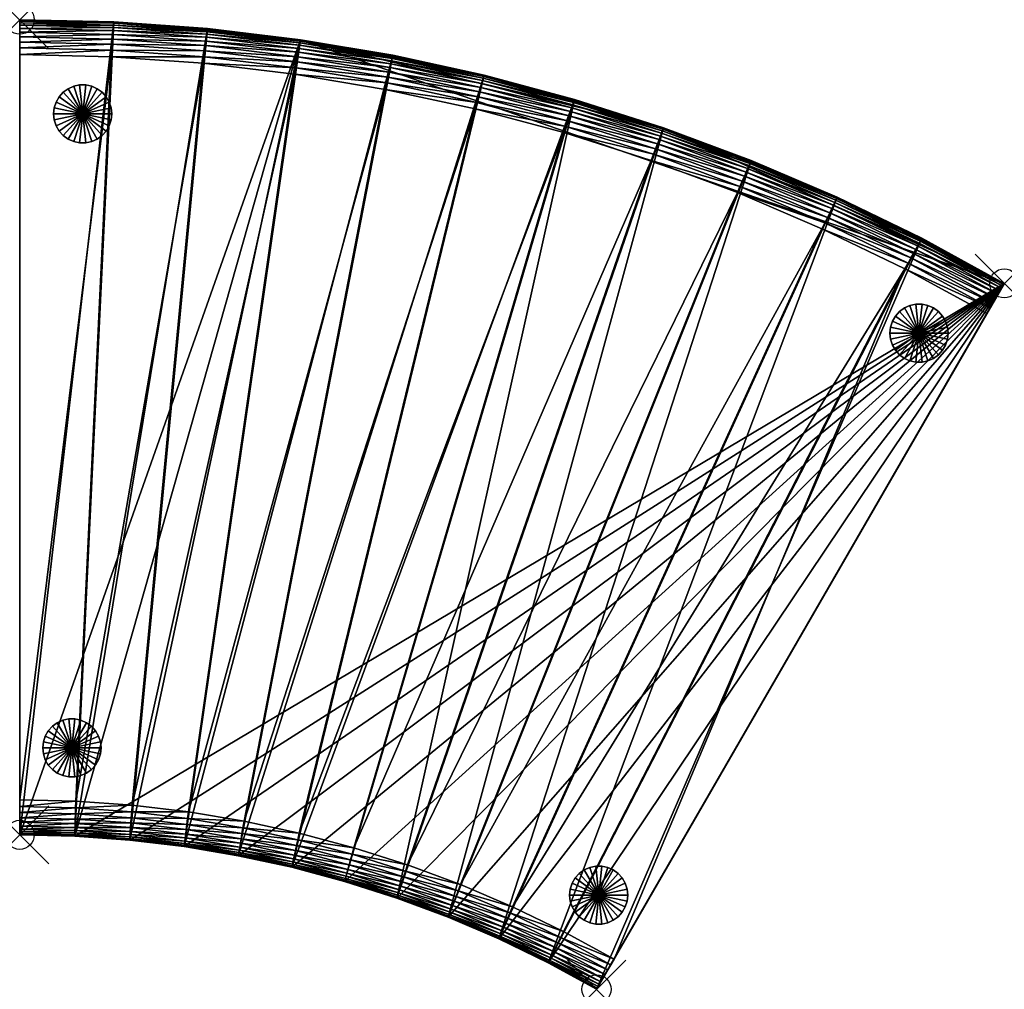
# Model space of a CAD drawing. Header units: inches. Extents: x 0 to 33.8, y -33.3 to 0.
import ezdxf

# ---------------------------------------------------------------- set-up
doc = ezdxf.new("R2010")
doc.units = ezdxf.units.IN
doc.header["$MEASUREMENT"] = 0
doc.header["$PDMODE"] = 35
doc.header["$PDSIZE"] = 1
for name, color, linetype in [('A-FURN-3-NODE', 7, 'Continuous'), ('A-FURN-3-ST', 151, 'Continuous'), ('A-FURN-3-ST-LG', 252, 'Continuous')]:
    doc.layers.add(name, color=color, linetype=linetype)

msp = doc.modelspace()

# ---------------------------------------------------------------- linework, layer by layer
at = {"layer": 'A-FURN-3-NODE'}
for p in [(0, 0), (33.807, -9.059), (0, -28), (19.807, -33.307)]:
    msp.add_point(p, dxfattribs=at)

# ---------------------------------------------------------------- meshes
at = {"layer": 'A-FURN-3-ST'}
mesh = msp.add_polyface(dxfattribs=at)
corners = [(0, 0, 1.461), (0, -28, 1.461), (1.893, -28.045, 1.461), (3.777, -28.18, 1.461), (5.648, -28.405, 1.461), (7.504, -28.717, 1.461), (9.342, -29.117, 1.461), (11.158, -29.604, 1.461), (12.95, -30.176, 1.461), (14.714, -30.834, 1.461), (16.446, -31.575, 1.461), (18.145, -32.4, 1.461), (19.807, -33.307, 1.461), (33.807, -9.059, 1.461), (30.971, -7.51, 1.461), (28.071, -6.102, 1.461), (25.113, -4.837, 1.461), (22.103, -3.715, 1.461), (19.045, -2.738, 1.461), (15.945, -1.907, 1.461), (12.809, -1.224, 1.461), (9.64, -0.691, 1.461), (6.446, -0.308, 1.461), (3.231, -0.077, 1.461), (0, 0, 11.961), (0, -28, 11.961), (1.893, -28.045, 11.961), (3.777, -28.18, 11.961), (5.648, -28.405, 11.961), (7.504, -28.717, 11.961), (9.342, -29.117, 11.961), (11.158, -29.604, 11.961), (12.95, -30.176, 11.961), (14.714, -30.834, 11.961), (16.446, -31.575, 11.961), (18.145, -32.4, 11.961), (19.807, -33.307, 11.961), (33.807, -9.059, 11.961), (30.971, -7.51, 11.961), (28.071, -6.102, 11.961), (25.113, -4.837, 11.961), (22.103, -3.715, 11.961), (19.045, -2.738, 11.961), (15.945, -1.907, 11.961), (12.809, -1.224, 11.961), (9.64, -0.691, 11.961), (6.446, -0.308, 11.961), (3.231, -0.077, 11.961)]
mesh.append_faces([[corners[k] for k in face] for face in [(23, 1, 0), (37, 35, 36)]], dxfattribs={"vtx0": -1})
mesh.append_faces([[corners[k] for k in face] for face in [(37, 39, 41), (41, 43, 45), (37, 41, 45), (45, 47, 25), (37, 45, 26)]], dxfattribs={"vtx0": -1, "vtx1": -1, "vtx2": -1})
mesh.append_faces([[corners[k] for k in face] for face in [(14, 12, 11), (15, 11, 10), (16, 10, 9), (17, 9, 8), (18, 8, 7), (18, 7, 6), (19, 6, 5), (20, 5, 4), (21, 4, 3), (22, 3, 2), (23, 2, 1), (45, 25, 26), (37, 26, 27), (37, 27, 28), (37, 28, 29), (37, 29, 30), (37, 30, 31), (37, 31, 32), (37, 32, 33), (37, 33, 34), (37, 34, 35)]], dxfattribs={"vtx0": -1, "vtx2": -1})
mesh.append_faces([[corners[k] for k in face] for face in [(15, 14, 11), (16, 15, 10), (17, 16, 9), (18, 17, 8), (19, 18, 6), (20, 19, 5), (21, 20, 4), (22, 21, 3), (23, 22, 2)]], dxfattribs={"vtx1": -1, "vtx2": -1})
mesh.append_faces([[corners[k] for k in face] for face in [(14, 13, 12), (13, 37, 36), (36, 12, 13), (14, 38, 37), (37, 13, 14), (12, 36, 35), (35, 11, 12), (0, 24, 47), (47, 23, 0), (1, 25, 24), (24, 0, 1), (2, 26, 25), (25, 1, 2), (15, 39, 38), (38, 14, 15), (11, 35, 34), (34, 10, 11), (23, 47, 46), (46, 22, 23), (3, 27, 26), (26, 2, 3), (22, 46, 45), (45, 21, 22), (4, 28, 27), (27, 3, 4), (16, 40, 39), (39, 15, 16), (10, 34, 33), (33, 9, 10), (17, 41, 40), (40, 16, 17), (9, 33, 32), (32, 8, 9), (21, 45, 44), (44, 20, 21), (5, 29, 28), (28, 4, 5), (18, 42, 41), (41, 17, 18), (8, 32, 31), (31, 7, 8), (20, 44, 43), (43, 19, 20), (6, 30, 29), (29, 5, 6), (19, 43, 42), (42, 18, 19), (7, 31, 30), (30, 6, 7), (37, 38, 39), (39, 40, 41), (41, 42, 43), (43, 44, 45), (45, 46, 47), (47, 24, 25)]], dxfattribs={"vtx2": -1})
mesh = msp.add_polyface(dxfattribs=at)
corners = [(3.145, -1.274, 14.461), (0, -26.8, 14.461), (1.922, -26.846, 14.461), (9.597, -27.945, 14.461), (11.469, -28.445, 14.461), (18.68, -3.881, 14.461), (7.704, -27.534, 14.461), (15.635, -3.066, 14.461), (5.791, -27.213, 14.461), (12.553, -2.397, 14.461), (3.863, -26.984, 14.461), (9.441, -1.874, 14.461), (6.303, -1.499, 14.461), (0, -27.7, 14.161), (0, -27.568, 14.269), (0, -27.412, 14.353), (0, -27.232, 14.413), (0, -27.028, 14.449), (0, -1.2, 14.461), (0, -0.768, 14.413), (0, -27.988, 13.489), (0, 0, 13.261), (0, -28, 11.961), (1.916, -27.074, 14.449), (1.911, -27.277, 14.413), (1.907, -27.457, 14.353), (1.903, -27.613, 14.269), (3.846, -27.211, 14.449), (3.832, -27.414, 14.413), (3.819, -27.594, 14.353), (5.764, -27.44, 14.449), (5.74, -27.642, 14.413)]
mesh.append_faces([[corners[k] for k in face] for face in [(13, 15, 17), (13, 17, 19), (20, 13, 21), (22, 20, 21)]], dxfattribs={"vtx0": -1, "vtx1": -1, "vtx2": -1})
mesh.append_faces([[corners[k] for k in face] for face in [(0, 1, 2)]], dxfattribs={"vtx0": -1, "vtx2": -1})
mesh.append_faces([[corners[k] for k in face] for face in [(3, 4, 5), (6, 3, 7), (8, 6, 9), (10, 8, 11), (2, 10, 12)]], dxfattribs={"vtx1": -1, "vtx2": -1})
mesh.append_faces([[corners[k] for k in face] for face in [(13, 14, 15), (15, 16, 17), (17, 1, 18), (2, 1, 17), (17, 23, 2), (23, 17, 16), (16, 24, 23), (24, 16, 15), (15, 25, 24), (25, 15, 14), (14, 26, 25), (10, 2, 23), (23, 27, 10), (27, 23, 24), (24, 28, 27), (28, 24, 25), (25, 29, 28), (29, 25, 26), (8, 10, 27), (27, 30, 8), (30, 27, 28), (28, 31, 30), (31, 28, 29), (6, 8, 30)]], dxfattribs={"vtx2": -1})
mesh = msp.add_polyface(dxfattribs=at)
corners = [(3.145, -1.274, 14.461), (0, -1.2, 14.461), (0, -26.8, 14.461), (7.704, -27.534, 14.461), (15.635, -3.066, 14.461), (12.553, -2.397, 14.461), (5.791, -27.213, 14.461), (9.441, -1.874, 14.461), (3.863, -26.984, 14.461), (6.303, -1.499, 14.461), (1.922, -26.846, 14.461), (0, -27.028, 14.449), (0, -0.768, 14.413), (0, -27.7, 14.161), (0, 0, 13.261), (0, 0, 11.961), (0, -28, 11.961), (3.161, -1.047, 14.449), (0, -0.972, 14.449), (12.602, -2.174, 14.449), (9.479, -1.649, 14.449), (12.645, -1.975, 14.413), (9.513, -1.448, 14.413), (12.683, -1.799, 14.353), (9.543, -1.271, 14.353), (12.717, -1.646, 14.269), (9.569, -1.117, 14.269), (12.745, -1.517, 14.161), (9.591, -0.987, 14.161), (6.33, -1.273, 14.449), (6.355, -1.07, 14.413), (6.376, -0.892, 14.353), (9.632, -0.738, 13.693), (12.798, -1.271, 13.693), (12.806, -1.236, 13.489), (9.623, -0.797, 13.873), (12.786, -1.33, 13.873), (9.609, -0.88, 14.029), (12.768, -1.412, 14.029)]
mesh.append_faces([[corners[k] for k in face] for face in [(0, 10, 9)]], dxfattribs={"vtx0": -1, "vtx1": -1})
mesh.append_faces([[corners[k] for k in face] for face in [(11, 1, 12), (13, 12, 14)]], dxfattribs={"vtx0": -1, "vtx1": -1, "vtx2": -1})
mesh.append_faces([[corners[k] for k in face] for face in [(3, 4, 5), (6, 5, 7), (8, 7, 9)]], dxfattribs={"vtx0": -1, "vtx2": -1})
mesh.append_faces([[corners[k] for k in face] for face in [(15, 16, 14)]], dxfattribs={"vtx1": -1})
mesh.append_faces([[corners[k] for k in face] for face in [(0, 1, 2), (1, 0, 17), (17, 18, 1), (7, 5, 19), (19, 20, 7), (20, 19, 21), (21, 22, 20), (22, 21, 23), (23, 24, 22), (24, 23, 25), (25, 26, 24), (26, 25, 27), (27, 28, 26), (9, 7, 20), (20, 29, 9), (29, 20, 22), (22, 30, 29), (30, 22, 24), (24, 31, 30), (31, 24, 26), (0, 9, 29), (29, 17, 0), (17, 29, 30), (32, 33, 34), (35, 36, 33), (37, 38, 36), (38, 37, 28), (28, 27, 38)]], dxfattribs={"vtx2": -1})
mesh = msp.add_polyface(dxfattribs=at)
corners = [(0, 0, 11.961), (0, 0, 13.261), (3.231, -0.077, 13.261), (3.231, -0.077, 11.961), (0, -1.2, 14.461), (0, -0.972, 14.449), (0, -0.768, 14.413), (0, -0.588, 14.353), (0, -0.432, 14.269), (0, -0.3, 14.161), (0, -0.192, 14.029), (0, -0.108, 13.873), (0, -0.048, 13.693), (0, -0.012, 13.489), (3.161, -1.047, 14.449), (3.176, -0.843, 14.413), (3.189, -0.664, 14.353), (3.2, -0.508, 14.269), (3.209, -0.376, 14.161), (6.355, -1.07, 14.413), (6.376, -0.892, 14.353), (6.395, -0.737, 14.269), (6.41, -0.606, 14.161), (6.433, -0.415, 13.873), (3.223, -0.185, 13.873), (3.217, -0.269, 14.029), (6.423, -0.499, 14.029), (3.23, -0.089, 13.489), (3.227, -0.125, 13.693)]
mesh.append_faces([[corners[k] for k in face] for face in [(6, 8, 10), (10, 12, 1), (6, 10, 1)]], dxfattribs={"vtx0": -1, "vtx1": -1, "vtx2": -1})
mesh.append_faces([[corners[k] for k in face] for face in [(0, 1, 2), (2, 3, 0), (4, 5, 6), (6, 7, 8), (8, 9, 10), (10, 11, 12), (12, 13, 1), (5, 14, 15), (15, 6, 5), (6, 15, 16), (16, 7, 6), (7, 16, 17), (17, 8, 7), (8, 17, 18), (18, 9, 8), (19, 15, 14), (20, 16, 15), (21, 17, 16), (22, 18, 17), (23, 24, 25), (26, 25, 18), (2, 1, 13), (13, 27, 2), (27, 13, 12), (12, 28, 27), (28, 12, 11), (11, 24, 28), (24, 11, 10), (10, 25, 24), (25, 10, 9), (9, 18, 25)]], dxfattribs={"vtx2": -1})
mesh = msp.add_polyface(dxfattribs=at)
corners = [(9.64, -0.691, 11.961), (9.64, -0.691, 13.261), (12.809, -1.224, 13.261), (12.809, -1.224, 11.961), (6.446, -0.308, 11.961), (6.446, -0.308, 13.261), (3.231, -0.077, 11.961), (3.231, -0.077, 13.261), (9.569, -1.117, 14.269), (6.395, -0.737, 14.269), (6.376, -0.892, 14.353), (9.591, -0.987, 14.161), (6.41, -0.606, 14.161), (3.176, -0.843, 14.413), (6.355, -1.07, 14.413), (3.189, -0.664, 14.353), (3.2, -0.508, 14.269), (9.638, -0.703, 13.489), (12.806, -1.236, 13.489), (9.632, -0.738, 13.693), (12.798, -1.271, 13.693), (9.623, -0.797, 13.873), (12.786, -1.33, 13.873), (9.609, -0.88, 14.029), (6.445, -0.32, 13.489), (6.44, -0.356, 13.693), (6.433, -0.415, 13.873), (6.423, -0.499, 14.029), (3.23, -0.089, 13.489), (3.227, -0.125, 13.693), (3.223, -0.185, 13.873), (3.217, -0.269, 14.029), (3.209, -0.376, 14.161)]
mesh.append_faces([[corners[k] for k in face] for face in [(0, 1, 2), (2, 3, 0), (4, 5, 1), (1, 0, 4), (6, 7, 5), (5, 4, 6), (8, 9, 10), (9, 8, 11), (11, 12, 9), (13, 14, 10), (15, 10, 9), (16, 9, 12), (2, 1, 17), (17, 18, 2), (18, 17, 19), (20, 19, 21), (22, 21, 23), (1, 5, 24), (24, 17, 1), (17, 24, 25), (25, 19, 17), (19, 25, 26), (26, 21, 19), (21, 26, 27), (27, 23, 21), (23, 27, 12), (12, 11, 23), (5, 7, 28), (28, 24, 5), (24, 28, 29), (29, 25, 24), (25, 29, 30), (30, 26, 25), (31, 27, 26), (32, 12, 27)]], dxfattribs={"vtx2": -1})
mesh = msp.add_polyface(dxfattribs=at)
corners = [(15.945, -1.907, 11.961), (15.945, -1.907, 13.261), (19.045, -2.738, 13.261), (12.809, -1.224, 11.961), (12.809, -1.224, 13.261), (15.635, -3.066, 14.461), (18.68, -3.881, 14.461), (18.749, -3.664, 14.449), (15.694, -2.846, 14.449), (18.811, -3.469, 14.413), (15.746, -2.649, 14.413), (18.866, -3.298, 14.353), (15.793, -2.475, 14.353), (18.913, -3.149, 14.269), (15.833, -2.324, 14.269), (18.954, -3.023, 14.161), (15.868, -2.197, 14.161), (12.553, -2.397, 14.461), (12.602, -2.174, 14.449), (12.645, -1.975, 14.413), (12.683, -1.799, 14.353), (12.717, -1.646, 14.269), (12.745, -1.517, 14.161), (15.942, -1.919, 13.489), (19.041, -2.749, 13.489), (15.933, -1.953, 13.693), (19.03, -2.783, 13.693), (15.917, -2.011, 13.873), (19.012, -2.841, 13.873), (15.895, -2.092, 14.029), (18.987, -2.921, 14.029), (12.806, -1.236, 13.489), (12.798, -1.271, 13.693), (12.786, -1.33, 13.873), (12.768, -1.412, 14.029)]
mesh.append_faces([[corners[k] for k in face] for face in [(0, 1, 2), (3, 4, 1), (1, 0, 3), (5, 6, 7), (7, 8, 5), (9, 10, 8), (11, 12, 10), (13, 14, 12), (15, 16, 14), (17, 5, 8), (8, 18, 17), (18, 8, 10), (10, 19, 18), (19, 10, 12), (12, 20, 19), (20, 12, 14), (14, 21, 20), (21, 14, 16), (16, 22, 21), (2, 1, 23), (24, 23, 25), (26, 25, 27), (28, 27, 29), (30, 29, 16), (1, 4, 31), (31, 23, 1), (23, 31, 32), (32, 25, 23), (25, 32, 33), (33, 27, 25), (27, 33, 34), (34, 29, 27), (29, 34, 22), (22, 16, 29)]], dxfattribs={"vtx2": -1})
mesh = msp.add_polyface(dxfattribs=at)
corners = [(19.045, -2.738, 11.961), (19.045, -2.738, 13.261), (22.103, -3.715, 13.261), (22.103, -3.715, 11.961), (15.945, -1.907, 11.961), (24.731, -5.73, 14.449), (21.763, -4.625, 14.449), (21.684, -4.839, 14.461), (24.811, -5.543, 14.413), (21.835, -4.434, 14.413), (24.882, -5.377, 14.353), (21.897, -4.266, 14.353), (18.68, -3.881, 14.461), (18.749, -3.664, 14.449), (18.811, -3.469, 14.413), (18.866, -3.298, 14.353), (21.952, -4.119, 14.269), (18.913, -3.149, 14.269), (21.998, -3.996, 14.161), (18.954, -3.023, 14.161), (15.694, -2.846, 14.449), (15.746, -2.649, 14.413), (15.793, -2.475, 14.353), (15.833, -2.324, 14.269), (19.041, -2.749, 13.489), (22.099, -3.726, 13.489), (19.03, -2.783, 13.693), (22.086, -3.76, 13.693), (19.012, -2.841, 13.873), (22.065, -3.816, 13.873), (18.987, -2.921, 14.029), (22.036, -3.895, 14.029), (15.942, -1.919, 13.489), (15.933, -1.953, 13.693), (15.917, -2.011, 13.873), (15.895, -2.092, 14.029), (15.868, -2.197, 14.161)]
mesh.append_faces([[corners[k] for k in face] for face in [(0, 1, 2), (2, 3, 0), (1, 0, 4), (5, 6, 7), (8, 9, 6), (10, 11, 9), (12, 7, 6), (6, 13, 12), (13, 6, 9), (9, 14, 13), (14, 9, 11), (11, 15, 14), (15, 11, 16), (16, 17, 15), (17, 16, 18), (18, 19, 17), (20, 13, 14), (21, 14, 15), (22, 15, 17), (23, 17, 19), (2, 1, 24), (24, 25, 2), (25, 24, 26), (26, 27, 25), (27, 26, 28), (28, 29, 27), (29, 28, 30), (30, 31, 29), (31, 30, 19), (19, 18, 31), (32, 24, 1), (33, 26, 24), (34, 28, 26), (35, 30, 28), (36, 19, 30)]], dxfattribs={"vtx2": -1})
mesh = msp.add_polyface(dxfattribs=at)
corners = [(20.408, -32.268, 14.461), (33.207, -10.098, 14.461), (30.396, -8.563, 14.461), (16.919, -30.472, 14.461), (27.547, -7.182, 14.461), (15.133, -29.709, 14.461), (24.641, -5.94, 14.461), (13.315, -29.033, 14.461), (21.684, -4.839, 14.461), (11.469, -28.445, 14.461), (18.68, -3.881, 14.461), (9.597, -27.945, 14.461), (15.635, -3.066, 14.461), (33.807, -9.059, 11.961), (33.807, -9.059, 13.261), (33.801, -9.069, 13.489), (33.783, -9.1, 13.693), (33.753, -9.152, 13.873), (33.711, -9.225, 14.029), (33.657, -9.319, 14.161), (33.591, -9.433, 14.269), (33.513, -9.568, 14.353), (33.423, -9.724, 14.413), (33.321, -9.901, 14.449), (20.191, -32.642, 14.413), (19.807, -33.307, 13.261), (30.971, -7.51, 11.961), (30.505, -8.363, 14.449), (30.603, -8.184, 14.413), (30.689, -8.026, 14.353), (30.764, -7.889, 14.269), (30.827, -7.773, 14.161), (30.965, -7.521, 13.489), (30.948, -7.552, 13.693), (30.919, -7.605, 13.873), (30.879, -7.679, 14.029)]
mesh.append_faces([[corners[k] for k in face] for face in [(15, 17, 19), (19, 21, 23), (19, 23, 24), (15, 19, 25), (13, 15, 25)]], dxfattribs={"vtx0": -1, "vtx1": -1, "vtx2": -1})
mesh.append_faces([[corners[k] for k in face] for face in [(3, 2, 4), (5, 4, 6), (7, 6, 8), (9, 8, 10), (11, 10, 12)]], dxfattribs={"vtx0": -1, "vtx2": -1})
mesh.append_faces([[corners[k] for k in face] for face in [(7, 5, 6), (9, 7, 8)]], dxfattribs={"vtx1": -1, "vtx2": -1})
mesh.append_faces([[corners[k] for k in face] for face in [(0, 1, 2), (13, 14, 15), (15, 16, 17), (17, 18, 19), (19, 20, 21), (21, 22, 23), (23, 1, 0), (14, 13, 26), (2, 1, 23), (23, 27, 2), (27, 23, 22), (22, 28, 27), (28, 22, 21), (21, 29, 28), (29, 21, 20), (20, 30, 29), (30, 20, 19), (19, 31, 30), (32, 15, 14), (33, 16, 15), (34, 17, 16), (35, 18, 17), (31, 19, 18)]], dxfattribs={"vtx2": -1})
mesh = msp.add_polyface(dxfattribs=at)
corners = [(25.113, -4.837, 11.961), (25.113, -4.837, 13.261), (28.071, -6.102, 13.261), (22.103, -3.715, 11.961), (22.103, -3.715, 13.261), (24.641, -5.94, 14.461), (27.547, -7.182, 14.461), (27.646, -6.977, 14.449), (24.731, -5.73, 14.449), (27.735, -6.793, 14.413), (24.811, -5.543, 14.413), (27.814, -6.631, 14.353), (24.882, -5.377, 14.353), (27.882, -6.491, 14.269), (24.943, -5.234, 14.269), (27.94, -6.372, 14.161), (24.995, -5.112, 14.161), (21.684, -4.839, 14.461), (21.763, -4.625, 14.449), (21.835, -4.434, 14.413), (21.897, -4.266, 14.353), (21.952, -4.119, 14.269), (21.998, -3.996, 14.161), (25.108, -4.848, 13.489), (28.066, -6.113, 13.489), (25.094, -4.881, 13.693), (28.05, -6.145, 13.693), (25.071, -4.936, 13.873), (28.024, -6.199, 13.873), (25.038, -5.013, 14.029), (27.987, -6.275, 14.029), (22.099, -3.726, 13.489), (22.086, -3.76, 13.693), (22.065, -3.816, 13.873), (22.036, -3.895, 14.029)]
mesh.append_faces([[corners[k] for k in face] for face in [(0, 1, 2), (3, 4, 1), (1, 0, 3), (5, 6, 7), (7, 8, 5), (8, 7, 9), (9, 10, 8), (10, 9, 11), (11, 12, 10), (12, 11, 13), (13, 14, 12), (15, 16, 14), (17, 5, 8), (18, 8, 10), (19, 10, 12), (20, 12, 14), (14, 21, 20), (21, 14, 16), (16, 22, 21), (2, 1, 23), (24, 23, 25), (26, 25, 27), (28, 27, 29), (30, 29, 16), (1, 4, 31), (31, 23, 1), (23, 31, 32), (32, 25, 23), (25, 32, 33), (33, 27, 25), (27, 33, 34), (34, 29, 27), (29, 34, 22), (22, 16, 29)]], dxfattribs={"vtx2": -1})
mesh = msp.add_polyface(dxfattribs=at)
corners = [(30.971, -7.51, 11.961), (30.971, -7.51, 13.261), (33.807, -9.059, 13.261), (28.071, -6.102, 11.961), (28.071, -6.102, 13.261), (25.113, -4.837, 11.961), (27.547, -7.182, 14.461), (30.396, -8.563, 14.461), (30.505, -8.363, 14.449), (27.646, -6.977, 14.449), (30.603, -8.184, 14.413), (27.735, -6.793, 14.413), (30.689, -8.026, 14.353), (27.814, -6.631, 14.353), (30.764, -7.889, 14.269), (27.882, -6.491, 14.269), (30.827, -7.773, 14.161), (27.94, -6.372, 14.161), (24.943, -5.234, 14.269), (30.965, -7.521, 13.489), (33.801, -9.069, 13.489), (30.948, -7.552, 13.693), (33.783, -9.1, 13.693), (30.919, -7.605, 13.873), (33.753, -9.152, 13.873), (30.879, -7.679, 14.029), (33.711, -9.225, 14.029), (28.066, -6.113, 13.489), (28.05, -6.145, 13.693), (28.024, -6.199, 13.873), (27.987, -6.275, 14.029), (25.108, -4.848, 13.489), (25.094, -4.881, 13.693), (25.071, -4.936, 13.873), (25.038, -5.013, 14.029), (24.995, -5.112, 14.161)]
mesh.append_faces([[corners[k] for k in face] for face in [(0, 1, 2), (3, 4, 1), (1, 0, 3), (4, 3, 5), (6, 7, 8), (8, 9, 6), (9, 8, 10), (10, 11, 9), (11, 10, 12), (12, 13, 11), (13, 12, 14), (14, 15, 13), (15, 14, 16), (16, 17, 15), (18, 15, 17), (2, 1, 19), (20, 19, 21), (22, 21, 23), (24, 23, 25), (26, 25, 16), (1, 4, 27), (27, 19, 1), (19, 27, 28), (28, 21, 19), (21, 28, 29), (29, 23, 21), (23, 29, 30), (30, 25, 23), (25, 30, 17), (17, 16, 25), (31, 27, 4), (32, 28, 27), (33, 29, 28), (34, 30, 29), (35, 17, 30)]], dxfattribs={"vtx2": -1})
mesh = msp.add_polyface(dxfattribs=at)
corners = [(18.669, -31.321, 14.461), (20.408, -32.268, 14.461), (30.396, -8.563, 14.461), (16.919, -30.472, 14.461), (15.133, -29.709, 14.461), (27.547, -7.182, 14.461), (33.321, -9.901, 14.449), (20.191, -32.642, 14.413), (33.657, -9.319, 14.161), (19.807, -33.307, 13.261), (19.807, -33.307, 11.961), (33.807, -9.059, 11.961), (14.714, -30.834, 11.961), (14.714, -30.834, 13.261), (12.95, -30.176, 13.261), (12.95, -30.176, 11.961), (13.315, -29.033, 14.461), (13.246, -29.251, 14.449), (15.053, -29.923, 14.449), (13.183, -29.445, 14.413), (14.982, -30.114, 14.413), (13.129, -29.616, 14.353), (14.919, -30.283, 14.353), (13.081, -29.765, 14.269), (14.864, -30.429, 14.269), (13.041, -29.891, 14.161), (14.818, -30.553, 14.161), (16.829, -30.682, 14.449), (16.749, -30.869, 14.413), (16.678, -31.035, 14.353), (14.718, -30.823, 13.489), (12.953, -30.165, 13.489), (14.73, -30.789, 13.693), (12.964, -30.131, 13.693), (14.751, -30.733, 13.873), (12.983, -30.074, 13.873), (14.781, -30.654, 14.029), (13.008, -29.993, 14.029)]
mesh.append_faces([[corners[k] for k in face] for face in [(6, 1, 7), (8, 7, 9)]], dxfattribs={"vtx0": -1, "vtx1": -1, "vtx2": -1})
mesh.append_faces([[corners[k] for k in face] for face in [(10, 11, 9)]], dxfattribs={"vtx1": -1})
mesh.append_faces([[corners[k] for k in face] for face in [(0, 1, 2), (3, 0, 2), (4, 3, 5)]], dxfattribs={"vtx1": -1, "vtx2": -1})
mesh.append_faces([[corners[k] for k in face] for face in [(12, 13, 14), (14, 15, 12), (4, 16, 17), (17, 18, 4), (18, 17, 19), (19, 20, 18), (20, 19, 21), (21, 22, 20), (22, 21, 23), (23, 24, 22), (24, 23, 25), (25, 26, 24), (3, 4, 18), (18, 27, 3), (27, 18, 20), (20, 28, 27), (28, 20, 22), (29, 22, 24), (14, 13, 30), (30, 31, 14), (31, 30, 32), (32, 33, 31), (33, 32, 34), (34, 35, 33), (35, 34, 36), (36, 37, 35), (37, 36, 26), (26, 25, 37)]], dxfattribs={"vtx2": -1})
mesh = msp.add_polyface(dxfattribs=at)
corners = [(0, -28, 11.961), (0, -28, 13.261), (0, -27.988, 13.489), (0, -27.952, 13.693), (0, -27.892, 13.873), (0, -27.808, 14.029), (0, -27.7, 14.161), (1.893, -28.045, 11.961), (1.893, -28.045, 13.261), (3.777, -28.18, 11.961), (3.777, -28.18, 13.261), (5.648, -28.405, 11.961), (1.903, -27.613, 14.269), (0, -27.568, 14.269), (1.9, -27.745, 14.161), (3.808, -27.75, 14.269), (3.819, -27.594, 14.353), (3.798, -27.881, 14.161), (1.893, -28.033, 13.489), (1.894, -27.997, 13.693), (1.896, -27.937, 13.873), (1.898, -27.853, 14.029), (3.778, -28.168, 13.489), (3.78, -28.133, 13.693), (3.784, -28.073, 13.873), (3.79, -27.989, 14.029)]
mesh.append_faces([[corners[k] for k in face] for face in [(2, 4, 6)]], dxfattribs={"vtx0": -1, "vtx1": -1, "vtx2": -1})
mesh.append_faces([[corners[k] for k in face] for face in [(0, 1, 2), (2, 3, 4), (4, 5, 6), (7, 8, 1), (1, 0, 7), (9, 10, 8), (8, 7, 9), (10, 9, 11), (12, 13, 6), (6, 14, 12), (12, 15, 16), (15, 12, 14), (14, 17, 15), (1, 8, 18), (18, 2, 1), (2, 18, 19), (19, 3, 2), (3, 19, 20), (20, 4, 3), (4, 20, 21), (21, 5, 4), (5, 21, 14), (14, 6, 5), (8, 10, 22), (22, 18, 8), (18, 22, 23), (23, 19, 18), (19, 23, 24), (24, 20, 19), (20, 24, 25), (25, 21, 20), (21, 25, 17), (17, 14, 21)]], dxfattribs={"vtx2": -1})
mesh = msp.add_polyface(dxfattribs=at)
corners = [(5.648, -28.405, 11.961), (5.648, -28.405, 13.261), (3.777, -28.18, 13.261), (7.504, -28.717, 11.961), (7.504, -28.717, 13.261), (3.819, -27.594, 14.353), (5.718, -27.821, 14.353), (5.74, -27.642, 14.413), (3.808, -27.75, 14.269), (5.7, -27.976, 14.269), (3.798, -27.881, 14.161), (5.684, -28.107, 14.161), (7.666, -27.759, 14.449), (5.764, -27.44, 14.449), (7.632, -27.96, 14.413), (7.602, -28.137, 14.353), (7.576, -28.291, 14.269), (7.554, -28.421, 14.161), (5.65, -28.393, 13.489), (3.778, -28.168, 13.489), (5.654, -28.357, 13.693), (3.78, -28.133, 13.693), (5.661, -28.297, 13.873), (3.784, -28.073, 13.873), (5.671, -28.214, 14.029), (3.79, -27.989, 14.029), (7.506, -28.705, 13.489), (7.512, -28.67, 13.693), (7.522, -28.611, 13.873), (7.536, -28.528, 14.029)]
mesh.append_faces([[corners[k] for k in face] for face in [(0, 1, 2), (3, 4, 1), (1, 0, 3), (5, 6, 7), (6, 5, 8), (8, 9, 6), (9, 8, 10), (10, 11, 9), (12, 13, 7), (14, 7, 6), (15, 6, 9), (9, 16, 15), (16, 9, 11), (11, 17, 16), (2, 1, 18), (18, 19, 2), (19, 18, 20), (20, 21, 19), (21, 20, 22), (22, 23, 21), (23, 22, 24), (24, 25, 23), (25, 24, 11), (11, 10, 25), (1, 4, 26), (26, 18, 1), (18, 26, 27), (27, 20, 18), (20, 27, 28), (28, 22, 20), (22, 28, 29), (29, 24, 22), (24, 29, 17), (17, 11, 24)]], dxfattribs={"vtx2": -1})
mesh = msp.add_polyface(dxfattribs=at)
corners = [(9.342, -29.117, 11.961), (9.342, -29.117, 13.261), (7.504, -28.717, 13.261), (7.504, -28.717, 11.961), (11.158, -29.604, 11.961), (5.764, -27.44, 14.449), (7.666, -27.759, 14.449), (7.704, -27.534, 14.461), (5.74, -27.642, 14.413), (7.632, -27.96, 14.413), (5.718, -27.821, 14.353), (7.602, -28.137, 14.353), (9.597, -27.945, 14.461), (9.549, -28.168, 14.449), (9.505, -28.367, 14.413), (9.467, -28.543, 14.353), (7.576, -28.291, 14.269), (9.434, -28.695, 14.269), (7.554, -28.421, 14.161), (9.406, -28.824, 14.161), (11.357, -28.862, 14.413), (11.31, -29.036, 14.353), (11.27, -29.187, 14.269), (9.345, -29.106, 13.489), (7.506, -28.705, 13.489), (9.352, -29.07, 13.693), (7.512, -28.67, 13.693), (9.365, -29.012, 13.873), (7.522, -28.611, 13.873), (9.383, -28.93, 14.029), (7.536, -28.528, 14.029), (11.161, -29.592, 13.489), (11.171, -29.558, 13.693), (11.186, -29.5, 13.873), (11.208, -29.419, 14.029), (11.236, -29.314, 14.161)]
mesh.append_faces([[corners[k] for k in face] for face in [(0, 1, 2), (2, 3, 0), (1, 0, 4), (5, 6, 7), (8, 9, 6), (10, 11, 9), (12, 7, 6), (6, 13, 12), (13, 6, 9), (9, 14, 13), (14, 9, 11), (11, 15, 14), (15, 11, 16), (16, 17, 15), (17, 16, 18), (18, 19, 17), (20, 14, 15), (21, 15, 17), (22, 17, 19), (2, 1, 23), (23, 24, 2), (24, 23, 25), (25, 26, 24), (26, 25, 27), (27, 28, 26), (28, 27, 29), (29, 30, 28), (30, 29, 19), (19, 18, 30), (31, 23, 1), (32, 25, 23), (33, 27, 25), (34, 29, 27), (35, 19, 29)]], dxfattribs={"vtx2": -1})
mesh = msp.add_polyface(dxfattribs=at)
corners = [(11.158, -29.604, 11.961), (11.158, -29.604, 13.261), (9.342, -29.117, 13.261), (12.95, -30.176, 11.961), (12.95, -30.176, 13.261), (11.469, -28.445, 14.461), (9.597, -27.945, 14.461), (9.549, -28.168, 14.449), (11.41, -28.665, 14.449), (9.505, -28.367, 14.413), (11.357, -28.862, 14.413), (9.467, -28.543, 14.353), (11.31, -29.036, 14.353), (9.434, -28.695, 14.269), (11.27, -29.187, 14.269), (9.406, -28.824, 14.161), (11.236, -29.314, 14.161), (13.315, -29.033, 14.461), (13.246, -29.251, 14.449), (13.183, -29.445, 14.413), (13.129, -29.616, 14.353), (13.081, -29.765, 14.269), (13.041, -29.891, 14.161), (11.161, -29.592, 13.489), (9.345, -29.106, 13.489), (11.171, -29.558, 13.693), (9.352, -29.07, 13.693), (11.186, -29.5, 13.873), (9.365, -29.012, 13.873), (11.208, -29.419, 14.029), (9.383, -28.93, 14.029), (12.953, -30.165, 13.489), (12.964, -30.131, 13.693), (12.983, -30.074, 13.873), (13.008, -29.993, 14.029)]
mesh.append_faces([[corners[k] for k in face] for face in [(0, 1, 2), (3, 4, 1), (1, 0, 3), (5, 6, 7), (7, 8, 5), (8, 7, 9), (9, 10, 8), (11, 12, 10), (13, 14, 12), (15, 16, 14), (17, 5, 8), (8, 18, 17), (18, 8, 10), (10, 19, 18), (19, 10, 12), (12, 20, 19), (20, 12, 14), (14, 21, 20), (21, 14, 16), (16, 22, 21), (2, 1, 23), (24, 23, 25), (26, 25, 27), (28, 27, 29), (30, 29, 16), (1, 4, 31), (31, 23, 1), (23, 31, 32), (32, 25, 23), (25, 32, 33), (33, 27, 25), (27, 33, 34), (34, 29, 27), (29, 34, 22), (22, 16, 29)]], dxfattribs={"vtx2": -1})
mesh = msp.add_polyface(dxfattribs=at)
corners = [(16.446, -31.575, 11.961), (16.446, -31.575, 13.261), (14.714, -30.834, 13.261), (14.714, -30.834, 11.961), (18.145, -32.4, 11.961), (18.145, -32.4, 13.261), (14.919, -30.283, 14.353), (16.678, -31.035, 14.353), (16.749, -30.869, 14.413), (14.864, -30.429, 14.269), (16.616, -31.178, 14.269), (14.818, -30.553, 14.161), (16.564, -31.299, 14.161), (18.669, -31.321, 14.461), (16.919, -30.472, 14.461), (16.829, -30.682, 14.449), (18.57, -31.526, 14.449), (18.481, -31.709, 14.413), (18.402, -31.871, 14.353), (18.334, -32.012, 14.269), (18.276, -32.13, 14.161), (16.451, -31.564, 13.489), (14.718, -30.823, 13.489), (16.465, -31.531, 13.693), (14.73, -30.789, 13.693), (16.489, -31.476, 13.873), (14.751, -30.733, 13.873), (16.522, -31.399, 14.029), (14.781, -30.654, 14.029), (18.151, -32.389, 13.489), (18.166, -32.357, 13.693), (18.193, -32.303, 13.873), (18.229, -32.227, 14.029)]
mesh.append_faces([[corners[k] for k in face] for face in [(0, 1, 2), (2, 3, 0), (4, 5, 1), (1, 0, 4), (6, 7, 8), (9, 10, 7), (10, 9, 11), (11, 12, 10), (13, 14, 15), (16, 15, 8), (17, 8, 7), (18, 7, 10), (19, 10, 12), (12, 20, 19), (2, 1, 21), (21, 22, 2), (22, 21, 23), (23, 24, 22), (24, 23, 25), (25, 26, 24), (26, 25, 27), (27, 28, 26), (28, 27, 12), (12, 11, 28), (1, 5, 29), (29, 21, 1), (21, 29, 30), (30, 23, 21), (23, 30, 31), (31, 25, 23), (25, 31, 32), (32, 27, 25), (27, 32, 20), (20, 12, 27)]], dxfattribs={"vtx2": -1})
mesh = msp.add_polyface(dxfattribs=at)
corners = [(20.408, -32.268, 14.461), (20.294, -32.465, 14.449), (20.191, -32.642, 14.413), (20.101, -32.798, 14.353), (20.023, -32.933, 14.269), (19.957, -33.047, 14.161), (19.903, -33.141, 14.029), (19.861, -33.214, 13.873), (19.831, -33.266, 13.693), (19.813, -33.297, 13.489), (19.807, -33.307, 13.261), (19.807, -33.307, 11.961), (18.145, -32.4, 13.261), (18.145, -32.4, 11.961), (16.829, -30.682, 14.449), (18.57, -31.526, 14.449), (18.669, -31.321, 14.461), (16.749, -30.869, 14.413), (18.481, -31.709, 14.413), (16.678, -31.035, 14.353), (18.402, -31.871, 14.353), (16.616, -31.178, 14.269), (18.334, -32.012, 14.269), (18.276, -32.13, 14.161), (18.151, -32.389, 13.489), (18.166, -32.357, 13.693), (18.193, -32.303, 13.873), (18.229, -32.227, 14.029)]
mesh.append_faces([[corners[k] for k in face] for face in [(2, 4, 6), (6, 8, 10), (2, 6, 10)]], dxfattribs={"vtx0": -1, "vtx1": -1, "vtx2": -1})
mesh.append_faces([[corners[k] for k in face] for face in [(0, 1, 2), (2, 3, 4), (4, 5, 6), (6, 7, 8), (8, 9, 10), (11, 10, 12), (12, 13, 11), (14, 15, 16), (17, 18, 15), (19, 20, 18), (21, 22, 20), (0, 16, 15), (15, 1, 0), (1, 15, 18), (18, 2, 1), (2, 18, 20), (20, 3, 2), (3, 20, 22), (22, 4, 3), (4, 22, 23), (23, 5, 4), (12, 10, 9), (9, 24, 12), (24, 9, 8), (8, 25, 24), (25, 8, 7), (7, 26, 25), (26, 7, 6), (6, 27, 26), (27, 6, 5), (5, 23, 27)]], dxfattribs={"vtx2": -1})
at = {"layer": 'A-FURN-3-ST-LG'}
mesh = msp.add_polyface(dxfattribs=at)
corners = [(2.163, -3.237, 0), (3.163, -3.237, 0), (3.141, -3.03, 0), (3.076, -2.831, 0), (2.972, -2.65, 0), (2.832, -2.494, 0), (2.663, -2.371, 0), (2.472, -2.286, 0), (2.267, -2.243, 0), (2.058, -2.243, 0), (1.854, -2.286, 0), (1.663, -2.371, 0), (1.494, -2.494, 0), (1.354, -2.65, 0), (1.249, -2.831, 0), (1.185, -3.03, 0), (1.163, -3.237, 0), (1.185, -3.445, 0), (1.249, -3.644, 0), (1.354, -3.825, 0), (1.494, -3.981, 0), (1.663, -4.103, 0), (1.854, -4.188, 0), (2.058, -4.232, 0), (2.267, -4.232, 0), (2.472, -4.188, 0), (2.663, -4.103, 0), (2.832, -3.981, 0), (2.972, -3.825, 0), (3.076, -3.644, 0), (3.141, -3.445, 0), (3.163, -3.237, 1.5), (3.141, -3.03, 1.5), (3.076, -2.831, 1.5), (2.972, -2.65, 1.5), (2.832, -2.494, 1.5), (2.663, -2.371, 1.5), (2.472, -2.286, 1.5), (2.267, -2.243, 1.5), (2.058, -2.243, 1.5), (1.854, -2.286, 1.5), (1.663, -2.371, 1.5), (1.494, -2.494, 1.5), (1.354, -2.65, 1.5), (1.249, -2.831, 1.5), (1.185, -3.03, 1.5), (1.163, -3.237, 1.5), (1.185, -3.445, 1.5), (1.249, -3.644, 1.5), (1.354, -3.825, 1.5), (1.494, -3.981, 1.5), (1.663, -4.103, 1.5), (1.854, -4.188, 1.5), (2.058, -4.232, 1.5), (2.267, -4.232, 1.5), (2.472, -4.188, 1.5), (2.663, -4.103, 1.5), (2.832, -3.981, 1.5), (2.972, -3.825, 1.5), (3.076, -3.644, 1.5), (3.141, -3.445, 1.5), (2.163, -3.237, 1.5)]
mesh.append_faces([[corners[k] for k in face] for face in [(1, 32, 31), (2, 33, 32), (3, 34, 33), (4, 35, 34), (5, 36, 35), (6, 37, 36), (7, 38, 37), (8, 39, 38), (9, 40, 39), (10, 41, 40), (11, 42, 41), (12, 43, 42), (13, 44, 43), (14, 45, 44), (15, 46, 45), (16, 47, 46), (17, 48, 47), (18, 49, 48), (19, 50, 49), (20, 51, 50), (21, 52, 51), (22, 53, 52), (23, 54, 53), (24, 55, 54), (25, 56, 55), (26, 57, 56), (27, 58, 57), (28, 59, 58), (29, 60, 59), (30, 31, 60)]], dxfattribs={"vtx0": -1})
mesh.append_faces([[corners[k] for k in face] for face in [(0, 2, 1), (0, 3, 2), (0, 4, 3), (0, 5, 4), (0, 6, 5), (0, 7, 6), (0, 8, 7), (0, 9, 8), (0, 10, 9), (0, 11, 10), (0, 12, 11), (0, 13, 12), (0, 14, 13), (0, 15, 14), (0, 16, 15), (0, 17, 16), (0, 18, 17), (0, 19, 18), (0, 20, 19), (0, 21, 20), (0, 22, 21), (0, 23, 22), (0, 24, 23), (0, 25, 24), (0, 26, 25), (0, 27, 26), (0, 28, 27), (0, 29, 28), (0, 30, 29), (0, 1, 30), (61, 31, 32), (61, 32, 33), (61, 33, 34), (61, 34, 35), (61, 35, 36), (61, 36, 37), (61, 37, 38), (61, 38, 39), (61, 39, 40), (61, 40, 41), (61, 41, 42), (61, 42, 43), (61, 43, 44), (61, 44, 45), (61, 45, 46), (61, 46, 47), (61, 47, 48), (61, 48, 49), (61, 49, 50), (61, 50, 51), (61, 51, 52), (61, 52, 53), (61, 53, 54), (61, 54, 55), (61, 55, 56), (61, 56, 57), (61, 57, 58), (61, 58, 59), (61, 59, 60), (61, 60, 31)]], dxfattribs={"vtx0": -1, "vtx2": -1})
mesh.append_faces([[corners[k] for k in face] for face in [(1, 2, 32), (2, 3, 33), (3, 4, 34), (4, 5, 35), (5, 6, 36), (6, 7, 37), (7, 8, 38), (8, 9, 39), (9, 10, 40), (10, 11, 41), (11, 12, 42), (12, 13, 43), (13, 14, 44), (14, 15, 45), (15, 16, 46), (16, 17, 47), (17, 18, 48), (18, 19, 49), (19, 20, 50), (20, 21, 51), (21, 22, 52), (22, 23, 53), (23, 24, 54), (24, 25, 55), (25, 26, 56), (26, 27, 57), (27, 28, 58), (28, 29, 59), (29, 30, 60), (30, 1, 31)]], dxfattribs={"vtx2": -1})
mesh = msp.add_polyface(dxfattribs=at)
corners = [(30.877, -10.768, 0), (31.877, -10.768, 0), (31.856, -10.56, 0), (31.791, -10.361, 0), (31.686, -10.18, 0), (31.547, -10.025, 0), (31.377, -9.902, 0), (31.186, -9.817, 0), (30.982, -9.774, 0), (30.773, -9.774, 0), (30.568, -9.817, 0), (30.377, -9.902, 0), (30.208, -10.025, 0), (30.068, -10.18, 0), (29.964, -10.361, 0), (29.899, -10.56, 0), (29.877, -10.768, 0), (29.899, -10.976, 0), (29.964, -11.175, 0), (30.068, -11.356, 0), (30.208, -11.511, 0), (30.377, -11.634, 0), (30.568, -11.719, 0), (30.773, -11.763, 0), (30.982, -11.763, 0), (31.186, -11.719, 0), (31.377, -11.634, 0), (31.547, -11.511, 0), (31.686, -11.356, 0), (31.791, -11.175, 0), (31.856, -10.976, 0), (31.877, -10.768, 1.5), (31.856, -10.56, 1.5), (31.791, -10.361, 1.5), (31.686, -10.18, 1.5), (31.547, -10.025, 1.5), (31.377, -9.902, 1.5), (31.186, -9.817, 1.5), (30.982, -9.774, 1.5), (30.773, -9.774, 1.5), (30.568, -9.817, 1.5), (30.377, -9.902, 1.5), (30.208, -10.025, 1.5), (30.068, -10.18, 1.5), (29.964, -10.361, 1.5), (29.899, -10.56, 1.5), (29.877, -10.768, 1.5), (29.899, -10.976, 1.5), (29.964, -11.175, 1.5), (30.068, -11.356, 1.5), (30.208, -11.511, 1.5), (30.377, -11.634, 1.5), (30.568, -11.719, 1.5), (30.773, -11.763, 1.5), (30.982, -11.763, 1.5), (31.186, -11.719, 1.5), (31.377, -11.634, 1.5), (31.547, -11.511, 1.5), (31.686, -11.356, 1.5), (31.791, -11.175, 1.5), (31.856, -10.976, 1.5), (30.877, -10.768, 1.5)]
mesh.append_faces([[corners[k] for k in face] for face in [(1, 32, 31), (2, 33, 32), (3, 34, 33), (4, 35, 34), (5, 36, 35), (6, 37, 36), (7, 38, 37), (8, 39, 38), (9, 40, 39), (10, 41, 40), (11, 42, 41), (12, 43, 42), (13, 44, 43), (14, 45, 44), (15, 46, 45), (16, 47, 46), (17, 48, 47), (18, 49, 48), (19, 50, 49), (20, 51, 50), (21, 52, 51), (22, 53, 52), (23, 54, 53), (24, 55, 54), (25, 56, 55), (26, 57, 56), (27, 58, 57), (28, 59, 58), (29, 60, 59), (30, 31, 60)]], dxfattribs={"vtx0": -1})
mesh.append_faces([[corners[k] for k in face] for face in [(0, 2, 1), (0, 3, 2), (0, 4, 3), (0, 5, 4), (0, 6, 5), (0, 7, 6), (0, 8, 7), (0, 9, 8), (0, 10, 9), (0, 11, 10), (0, 12, 11), (0, 13, 12), (0, 14, 13), (0, 15, 14), (0, 16, 15), (0, 17, 16), (0, 18, 17), (0, 19, 18), (0, 20, 19), (0, 21, 20), (0, 22, 21), (0, 23, 22), (0, 24, 23), (0, 25, 24), (0, 26, 25), (0, 27, 26), (0, 28, 27), (0, 29, 28), (0, 30, 29), (0, 1, 30), (61, 31, 32), (61, 32, 33), (61, 33, 34), (61, 34, 35), (61, 35, 36), (61, 36, 37), (61, 37, 38), (61, 38, 39), (61, 39, 40), (61, 40, 41), (61, 41, 42), (61, 42, 43), (61, 43, 44), (61, 44, 45), (61, 45, 46), (61, 46, 47), (61, 47, 48), (61, 48, 49), (61, 49, 50), (61, 50, 51), (61, 51, 52), (61, 52, 53), (61, 53, 54), (61, 54, 55), (61, 55, 56), (61, 56, 57), (61, 57, 58), (61, 58, 59), (61, 59, 60), (61, 60, 31)]], dxfattribs={"vtx0": -1, "vtx2": -1})
mesh.append_faces([[corners[k] for k in face] for face in [(1, 2, 32), (2, 3, 33), (3, 4, 34), (4, 5, 35), (5, 6, 36), (6, 7, 37), (7, 8, 38), (8, 9, 39), (9, 10, 40), (10, 11, 41), (11, 12, 42), (12, 13, 43), (13, 14, 44), (14, 15, 45), (15, 16, 46), (16, 17, 47), (17, 18, 48), (18, 19, 49), (19, 20, 50), (20, 21, 51), (21, 22, 52), (22, 23, 53), (23, 24, 54), (24, 25, 55), (25, 26, 56), (26, 27, 57), (27, 28, 58), (28, 29, 59), (29, 30, 60), (30, 1, 31)]], dxfattribs={"vtx2": -1})
mesh = msp.add_polyface(dxfattribs=at)
corners = [(1.792, -25.015, 0), (2.792, -25.015, 0), (2.77, -24.807, 0), (2.706, -24.608, 0), (2.601, -24.427, 0), (2.461, -24.272, 0), (2.292, -24.149, 0), (2.101, -24.064, 0), (1.897, -24.02, 0), (1.688, -24.02, 0), (1.483, -24.064, 0), (1.292, -24.149, 0), (1.123, -24.272, 0), (0.983, -24.427, 0), (0.879, -24.608, 0), (0.814, -24.807, 0), (0.792, -25.015, 0), (0.814, -25.223, 0), (0.879, -25.422, 0), (0.983, -25.603, 0), (1.123, -25.758, 0), (1.292, -25.881, 0), (1.483, -25.966, 0), (1.688, -26.009, 0), (1.897, -26.009, 0), (2.101, -25.966, 0), (2.292, -25.881, 0), (2.461, -25.758, 0), (2.601, -25.603, 0), (2.706, -25.422, 0), (2.77, -25.223, 0), (2.792, -25.015, 1.5), (2.77, -24.807, 1.5), (2.706, -24.608, 1.5), (2.601, -24.427, 1.5), (2.461, -24.272, 1.5), (2.292, -24.149, 1.5), (2.101, -24.064, 1.5), (1.897, -24.02, 1.5), (1.688, -24.02, 1.5), (1.483, -24.064, 1.5), (1.292, -24.149, 1.5), (1.123, -24.272, 1.5), (0.983, -24.427, 1.5), (0.879, -24.608, 1.5), (0.814, -24.807, 1.5), (0.792, -25.015, 1.5), (0.814, -25.223, 1.5), (0.879, -25.422, 1.5), (0.983, -25.603, 1.5), (1.123, -25.758, 1.5), (1.292, -25.881, 1.5), (1.483, -25.966, 1.5), (1.688, -26.009, 1.5), (1.897, -26.009, 1.5), (2.101, -25.966, 1.5), (2.292, -25.881, 1.5), (2.461, -25.758, 1.5), (2.601, -25.603, 1.5), (2.706, -25.422, 1.5), (2.77, -25.223, 1.5), (1.792, -25.015, 1.5)]
mesh.append_faces([[corners[k] for k in face] for face in [(1, 32, 31), (2, 33, 32), (3, 34, 33), (4, 35, 34), (5, 36, 35), (6, 37, 36), (7, 38, 37), (8, 39, 38), (9, 40, 39), (10, 41, 40), (11, 42, 41), (12, 43, 42), (13, 44, 43), (14, 45, 44), (15, 46, 45), (16, 47, 46), (17, 48, 47), (18, 49, 48), (19, 50, 49), (20, 51, 50), (21, 52, 51), (22, 53, 52), (23, 54, 53), (24, 55, 54), (25, 56, 55), (26, 57, 56), (27, 58, 57), (28, 59, 58), (29, 60, 59), (30, 31, 60)]], dxfattribs={"vtx0": -1})
mesh.append_faces([[corners[k] for k in face] for face in [(0, 2, 1), (0, 3, 2), (0, 4, 3), (0, 5, 4), (0, 6, 5), (0, 7, 6), (0, 8, 7), (0, 9, 8), (0, 10, 9), (0, 11, 10), (0, 12, 11), (0, 13, 12), (0, 14, 13), (0, 15, 14), (0, 16, 15), (0, 17, 16), (0, 18, 17), (0, 19, 18), (0, 20, 19), (0, 21, 20), (0, 22, 21), (0, 23, 22), (0, 24, 23), (0, 25, 24), (0, 26, 25), (0, 27, 26), (0, 28, 27), (0, 29, 28), (0, 30, 29), (0, 1, 30), (61, 31, 32), (61, 32, 33), (61, 33, 34), (61, 34, 35), (61, 35, 36), (61, 36, 37), (61, 37, 38), (61, 38, 39), (61, 39, 40), (61, 40, 41), (61, 41, 42), (61, 42, 43), (61, 43, 44), (61, 44, 45), (61, 45, 46), (61, 46, 47), (61, 47, 48), (61, 48, 49), (61, 49, 50), (61, 50, 51), (61, 51, 52), (61, 52, 53), (61, 53, 54), (61, 54, 55), (61, 55, 56), (61, 56, 57), (61, 57, 58), (61, 58, 59), (61, 59, 60), (61, 60, 31)]], dxfattribs={"vtx0": -1, "vtx2": -1})
mesh.append_faces([[corners[k] for k in face] for face in [(1, 2, 32), (2, 3, 33), (3, 4, 34), (4, 5, 35), (5, 6, 36), (6, 7, 37), (7, 8, 38), (8, 9, 39), (9, 10, 40), (10, 11, 41), (11, 12, 42), (12, 13, 43), (13, 14, 44), (14, 15, 45), (15, 16, 46), (16, 17, 47), (17, 18, 48), (18, 19, 49), (19, 20, 50), (20, 21, 51), (21, 22, 52), (22, 23, 53), (23, 24, 54), (24, 25, 55), (25, 26, 56), (26, 27, 57), (27, 28, 58), (28, 29, 59), (29, 30, 60), (30, 1, 31)]], dxfattribs={"vtx2": -1})
mesh = msp.add_polyface(dxfattribs=at)
corners = [(19.881, -30.071, 0), (20.881, -30.071, 0), (20.859, -29.863, 0), (20.795, -29.664, 0), (20.69, -29.483, 0), (20.55, -29.328, 0), (20.381, -29.205, 0), (20.19, -29.12, 0), (19.986, -29.076, 0), (19.777, -29.076, 0), (19.572, -29.12, 0), (19.381, -29.205, 0), (19.212, -29.328, 0), (19.072, -29.483, 0), (18.968, -29.664, 0), (18.903, -29.863, 0), (18.881, -30.071, 0), (18.903, -30.279, 0), (18.968, -30.477, 0), (19.072, -30.659, 0), (19.212, -30.814, 0), (19.381, -30.937, 0), (19.572, -31.022, 0), (19.777, -31.065, 0), (19.986, -31.065, 0), (20.19, -31.022, 0), (20.381, -30.937, 0), (20.55, -30.814, 0), (20.69, -30.659, 0), (20.795, -30.477, 0), (20.859, -30.279, 0), (20.881, -30.071, 1.5), (20.859, -29.863, 1.5), (20.795, -29.664, 1.5), (20.69, -29.483, 1.5), (20.55, -29.328, 1.5), (20.381, -29.205, 1.5), (20.19, -29.12, 1.5), (19.986, -29.076, 1.5), (19.777, -29.076, 1.5), (19.572, -29.12, 1.5), (19.381, -29.205, 1.5), (19.212, -29.328, 1.5), (19.072, -29.483, 1.5), (18.968, -29.664, 1.5), (18.903, -29.863, 1.5), (18.881, -30.071, 1.5), (18.903, -30.279, 1.5), (18.968, -30.477, 1.5), (19.072, -30.659, 1.5), (19.212, -30.814, 1.5), (19.381, -30.937, 1.5), (19.572, -31.022, 1.5), (19.777, -31.065, 1.5), (19.986, -31.065, 1.5), (20.19, -31.022, 1.5), (20.381, -30.937, 1.5), (20.55, -30.814, 1.5), (20.69, -30.659, 1.5), (20.795, -30.477, 1.5), (20.859, -30.279, 1.5), (19.881, -30.071, 1.5)]
mesh.append_faces([[corners[k] for k in face] for face in [(1, 32, 31), (2, 33, 32), (3, 34, 33), (4, 35, 34), (5, 36, 35), (6, 37, 36), (7, 38, 37), (8, 39, 38), (9, 40, 39), (10, 41, 40), (11, 42, 41), (12, 43, 42), (13, 44, 43), (14, 45, 44), (15, 46, 45), (16, 47, 46), (17, 48, 47), (18, 49, 48), (19, 50, 49), (20, 51, 50), (21, 52, 51), (22, 53, 52), (23, 54, 53), (24, 55, 54), (25, 56, 55), (26, 57, 56), (27, 58, 57), (28, 59, 58), (29, 60, 59), (30, 31, 60)]], dxfattribs={"vtx0": -1})
mesh.append_faces([[corners[k] for k in face] for face in [(0, 2, 1), (0, 3, 2), (0, 4, 3), (0, 5, 4), (0, 6, 5), (0, 7, 6), (0, 8, 7), (0, 9, 8), (0, 10, 9), (0, 11, 10), (0, 12, 11), (0, 13, 12), (0, 14, 13), (0, 15, 14), (0, 16, 15), (0, 17, 16), (0, 18, 17), (0, 19, 18), (0, 20, 19), (0, 21, 20), (0, 22, 21), (0, 23, 22), (0, 24, 23), (0, 25, 24), (0, 26, 25), (0, 27, 26), (0, 28, 27), (0, 29, 28), (0, 30, 29), (0, 1, 30), (61, 31, 32), (61, 32, 33), (61, 33, 34), (61, 34, 35), (61, 35, 36), (61, 36, 37), (61, 37, 38), (61, 38, 39), (61, 39, 40), (61, 40, 41), (61, 41, 42), (61, 42, 43), (61, 43, 44), (61, 44, 45), (61, 45, 46), (61, 46, 47), (61, 47, 48), (61, 48, 49), (61, 49, 50), (61, 50, 51), (61, 51, 52), (61, 52, 53), (61, 53, 54), (61, 54, 55), (61, 55, 56), (61, 56, 57), (61, 57, 58), (61, 58, 59), (61, 59, 60), (61, 60, 31)]], dxfattribs={"vtx0": -1, "vtx2": -1})
mesh.append_faces([[corners[k] for k in face] for face in [(1, 2, 32), (2, 3, 33), (3, 4, 34), (4, 5, 35), (5, 6, 36), (6, 7, 37), (7, 8, 38), (8, 9, 39), (9, 10, 40), (10, 11, 41), (11, 12, 42), (12, 13, 43), (13, 14, 44), (14, 15, 45), (15, 16, 46), (16, 17, 47), (17, 18, 48), (18, 19, 49), (19, 20, 50), (20, 21, 51), (21, 22, 52), (22, 23, 53), (23, 24, 54), (24, 25, 55), (25, 26, 56), (26, 27, 57), (27, 28, 58), (28, 29, 59), (29, 30, 60), (30, 1, 31)]], dxfattribs={"vtx2": -1})

doc.saveas('drawing.dxf')
